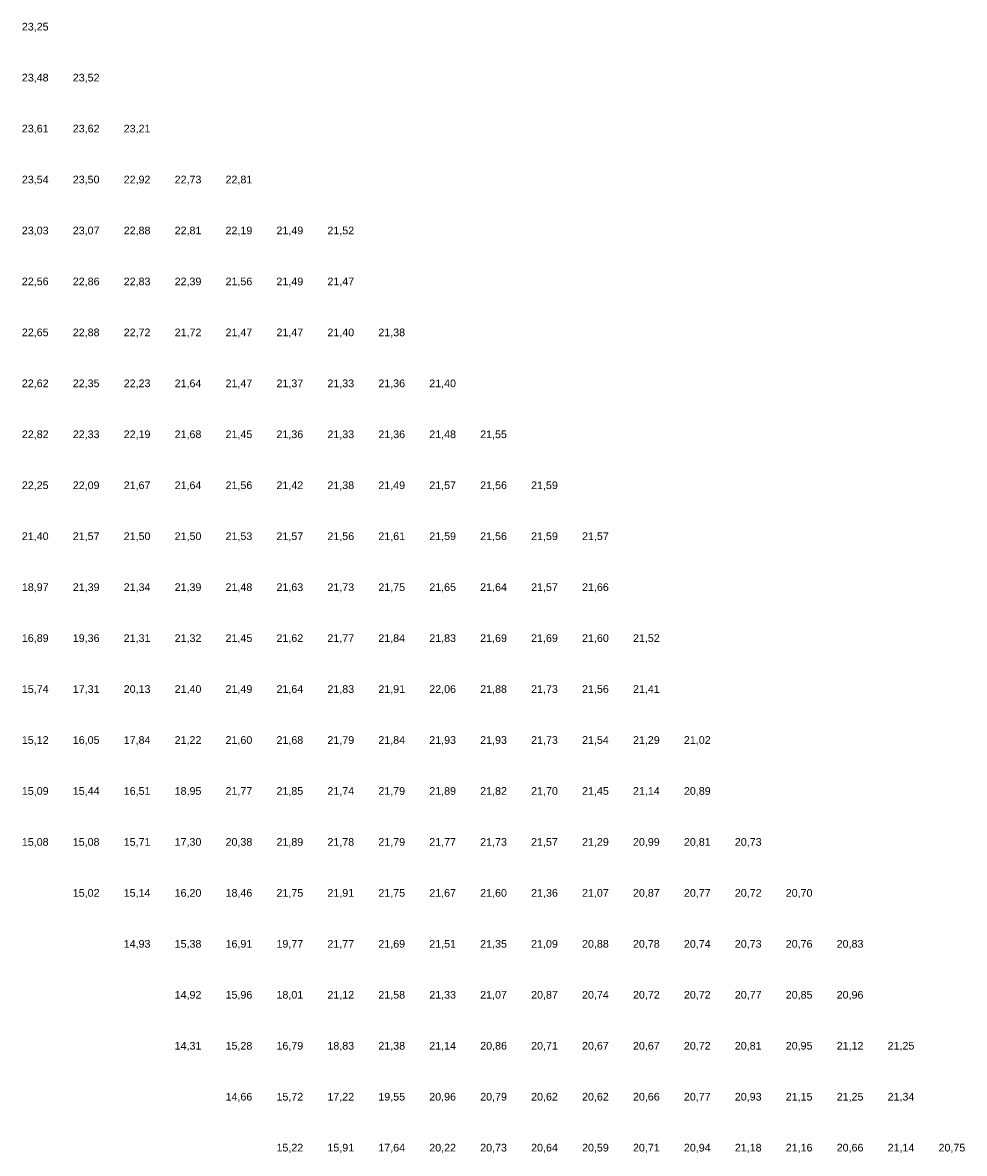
# Model space of a CAD drawing. Extents: x 198243 to 199107, y 361914 to 363516.
# Tile 17 of 17: x 198873 to 199057, y 363044 to 363266. Entities that reach past the tile are written whole.
import ezdxf
from ezdxf.enums import TextEntityAlignment as Align

# ---------------------------------------------------------------- set-up
doc = ezdxf.new("R2010")
doc.units = 0
doc.header["$MEASUREMENT"] = 0
doc.layers.add('rijk_10Anno', color=254, linetype='Continuous')
doc.styles.add('Arial', font='arial.ttf')

msp = doc.modelspace()

# ---------------------------------------------------------------- texts
at = {"layer": 'rijk_10Anno', "color": 254, "style": 'Arial'}
for s, p in [('23,25', (198875, 363263.82)), ('23,48', (198875, 363253.82)), ('23,52', (198885, 363253.82)), ('23,61', (198875, 363243.82)), ('23,62', (198885, 363243.82)), ('23,21', (198895, 363243.82)), ('23,54', (198875, 363233.82)), ('23,50', (198885, 363233.82)), ('22,92', (198895, 363233.82)), ('22,73', (198905, 363233.82)), ('22,81', (198915, 363233.82)), ('23,03', (198875, 363223.82)), ('23,07', (198885, 363223.82)), ('22,88', (198895, 363223.82)), ('22,81', (198905, 363223.82)), ('22,19', (198915, 363223.82)), ('21,49', (198925, 363223.82)), ('21,52', (198935, 363223.82)), ('22,56', (198875, 363213.82)), ('22,86', (198885, 363213.82)), ('22,83', (198895, 363213.82)), ('22,39', (198905, 363213.82)), ('21,56', (198915, 363213.82)), ('21,49', (198925, 363213.82)), ('21,47', (198935, 363213.82)), ('22,65', (198875, 363203.82)), ('22,88', (198885, 363203.82)), ('22,72', (198895, 363203.82)), ('21,72', (198905, 363203.82)), ('21,47', (198915, 363203.82)), ('21,47', (198925, 363203.82)), ('21,40', (198935, 363203.82)), ('21,38', (198945, 363203.82)), ('22,62', (198875, 363193.82)), ('22,35', (198885, 363193.82)), ('22,23', (198895, 363193.82)), ('21,64', (198905, 363193.82)), ('21,47', (198915, 363193.82)), ('21,37', (198925, 363193.82)), ('21,33', (198935, 363193.82)), ('21,36', (198945, 363193.82)), ('21,40', (198955, 363193.82)), ('22,82', (198875, 363183.82)), ('22,33', (198885, 363183.82)), ('22,19', (198895, 363183.82)), ('21,68', (198905, 363183.82)), ('21,45', (198915, 363183.82)), ('21,36', (198925, 363183.82)), ('21,33', (198935, 363183.82)), ('21,36', (198945, 363183.82)), ('21,48', (198955, 363183.82)), ('21,55', (198965, 363183.82)), ('22,25', (198875, 363173.82)), ('22,09', (198885, 363173.82)), ('21,67', (198895, 363173.82)), ('21,64', (198905, 363173.82)), ('21,56', (198915, 363173.82)), ('21,42', (198925, 363173.82)), ('21,38', (198935, 363173.82)), ('21,49', (198945, 363173.82)), ('21,57', (198955, 363173.82)), ('21,56', (198965, 363173.82)), ('21,59', (198975, 363173.82)), ('21,40', (198875, 363163.82)), ('21,57', (198885, 363163.82)), ('21,50', (198895, 363163.82)), ('21,50', (198905, 363163.82)), ('21,53', (198915, 363163.82)), ('21,57', (198925, 363163.82)), ('21,56', (198935, 363163.82)), ('21,61', (198945, 363163.82)), ('21,59', (198955, 363163.82)), ('21,56', (198965, 363163.82)), ('21,59', (198975, 363163.82)), ('21,57', (198985, 363163.82)), ('18,97', (198875, 363153.82)), ('21,39', (198885, 363153.82)), ('21,34', (198895, 363153.82)), ('21,39', (198905, 363153.82)), ('21,48', (198915, 363153.82)), ('21,63', (198925, 363153.82)), ('21,73', (198935, 363153.82)), ('21,75', (198945, 363153.82)), ('21,65', (198955, 363153.82)), ('21,64', (198965, 363153.82)), ('21,57', (198975, 363153.82)), ('21,66', (198985, 363153.82)), ('16,89', (198875, 363143.82)), ('19,36', (198885, 363143.82)), ('21,31', (198895, 363143.82)), ('21,32', (198905, 363143.82)), ('21,45', (198915, 363143.82)), ('21,62', (198925, 363143.82)), ('21,77', (198935, 363143.82)), ('21,84', (198945, 363143.82)), ('21,83', (198955, 363143.82)), ('21,69', (198965, 363143.82)), ('21,69', (198975, 363143.82)), ('21,60', (198985, 363143.82)), ('21,52', (198995, 363143.82)), ('15,74', (198875, 363133.82)), ('17,31', (198885, 363133.82)), ('20,13', (198895, 363133.82)), ('21,40', (198905, 363133.82)), ('21,49', (198915, 363133.82)), ('21,64', (198925, 363133.82)), ('21,83', (198935, 363133.82)), ('21,91', (198945, 363133.82)), ('22,06', (198955, 363133.82)), ('21,88', (198965, 363133.82)), ('21,73', (198975, 363133.82)), ('21,56', (198985, 363133.82)), ('21,41', (198995, 363133.82)), ('15,12', (198875, 363123.82)), ('16,05', (198885, 363123.82)), ('17,84', (198895, 363123.82)), ('21,22', (198905, 363123.82)), ('21,60', (198915, 363123.82)), ('21,68', (198925, 363123.82)), ('21,79', (198935, 363123.82)), ('21,84', (198945, 363123.82)), ('21,93', (198955, 363123.82)), ('21,93', (198965, 363123.82)), ('21,73', (198975, 363123.82)), ('21,54', (198985, 363123.82)), ('21,29', (198995, 363123.82)), ('21,02', (199005, 363123.82)), ('15,09', (198875, 363113.82)), ('15,44', (198885, 363113.82)), ('16,51', (198895, 363113.82)), ('18,95', (198905, 363113.82)), ('21,77', (198915, 363113.82)), ('21,85', (198925, 363113.82)), ('21,74', (198935, 363113.82)), ('21,79', (198945, 363113.82)), ('21,89', (198955, 363113.82)), ('21,82', (198965, 363113.82)), ('21,70', (198975, 363113.82)), ('21,45', (198985, 363113.82)), ('21,14', (198995, 363113.82)), ('20,89', (199005, 363113.82)), ('15,08', (198875, 363103.82)), ('15,08', (198885, 363103.82)), ('15,71', (198895, 363103.82)), ('17,30', (198905, 363103.82)), ('20,38', (198915, 363103.82)), ('21,89', (198925, 363103.82)), ('21,78', (198935, 363103.82)), ('21,79', (198945, 363103.82)), ('21,77', (198955, 363103.82)), ('21,73', (198965, 363103.82)), ('21,57', (198975, 363103.82)), ('21,29', (198985, 363103.82)), ('20,99', (198995, 363103.82)), ('20,81', (199005, 363103.82)), ('20,73', (199015, 363103.82)), ('15,02', (198885, 363093.82)), ('15,14', (198895, 363093.82)), ('16,20', (198905, 363093.82)), ('18,46', (198915, 363093.82)), ('21,75', (198925, 363093.82)), ('21,91', (198935, 363093.82)), ('21,75', (198945, 363093.82)), ('21,67', (198955, 363093.82)), ('21,60', (198965, 363093.82)), ('21,36', (198975, 363093.82)), ('21,07', (198985, 363093.82)), ('20,87', (198995, 363093.82)), ('20,77', (199005, 363093.82)), ('20,72', (199015, 363093.82)), ('20,70', (199025, 363093.82)), ('14,93', (198895, 363083.82)), ('15,38', (198905, 363083.82)), ('16,91', (198915, 363083.82)), ('19,77', (198925, 363083.82)), ('21,77', (198935, 363083.82)), ('21,69', (198945, 363083.82)), ('21,51', (198955, 363083.82)), ('21,35', (198965, 363083.82)), ('21,09', (198975, 363083.82)), ('20,88', (198985, 363083.82)), ('20,78', (198995, 363083.82)), ('20,74', (199005, 363083.82)), ('20,73', (199015, 363083.82)), ('20,76', (199025, 363083.82)), ('20,83', (199035, 363083.82)), ('14,92', (198905, 363073.82)), ('15,96', (198915, 363073.82)), ('18,01', (198925, 363073.82)), ('21,12', (198935, 363073.82)), ('21,58', (198945, 363073.82)), ('21,33', (198955, 363073.82)), ('21,07', (198965, 363073.82)), ('20,87', (198975, 363073.82)), ('20,74', (198985, 363073.82)), ('20,72', (198995, 363073.82)), ('20,72', (199005, 363073.82)), ('20,77', (199015, 363073.82)), ('20,85', (199025, 363073.82)), ('20,96', (199035, 363073.82)), ('14,31', (198905, 363063.82)), ('15,28', (198915, 363063.82)), ('16,79', (198925, 363063.82)), ('18,83', (198935, 363063.82)), ('21,38', (198945, 363063.82)), ('21,14', (198955, 363063.82)), ('20,86', (198965, 363063.82)), ('20,71', (198975, 363063.82)), ('20,67', (198985, 363063.82)), ('20,67', (198995, 363063.82)), ('20,72', (199005, 363063.82)), ('20,81', (199015, 363063.82)), ('20,95', (199025, 363063.82)), ('21,12', (199035, 363063.82)), ('21,25', (199045, 363063.82)), ('14,66', (198915, 363053.82)), ('15,72', (198925, 363053.82)), ('17,22', (198935, 363053.82)), ('19,55', (198945, 363053.82)), ('20,96', (198955, 363053.82)), ('20,79', (198965, 363053.82)), ('20,62', (198975, 363053.82)), ('20,62', (198985, 363053.82)), ('20,66', (198995, 363053.82)), ('20,77', (199005, 363053.82)), ('20,93', (199015, 363053.82)), ('21,15', (199025, 363053.82)), ('21,25', (199035, 363053.82)), ('21,34', (199045, 363053.82)), ('15,22', (198925, 363043.82)), ('15,91', (198935, 363043.82)), ('17,64', (198945, 363043.82)), ('20,22', (198955, 363043.82)), ('20,73', (198965, 363043.82)), ('20,64', (198975, 363043.82)), ('20,59', (198985, 363043.82)), ('20,71', (198995, 363043.82)), ('20,94', (199005, 363043.82)), ('21,18', (199015, 363043.82)), ('21,16', (199025, 363043.82)), ('20,66', (199035, 363043.82)), ('21,14', (199045, 363043.82)), ('20,75', (199055, 363043.82))]:
    msp.add_text(s, height=1.503, dxfattribs=at).set_placement(p, align=Align.BOTTOM_CENTER)

doc.saveas('drawing.dxf')
